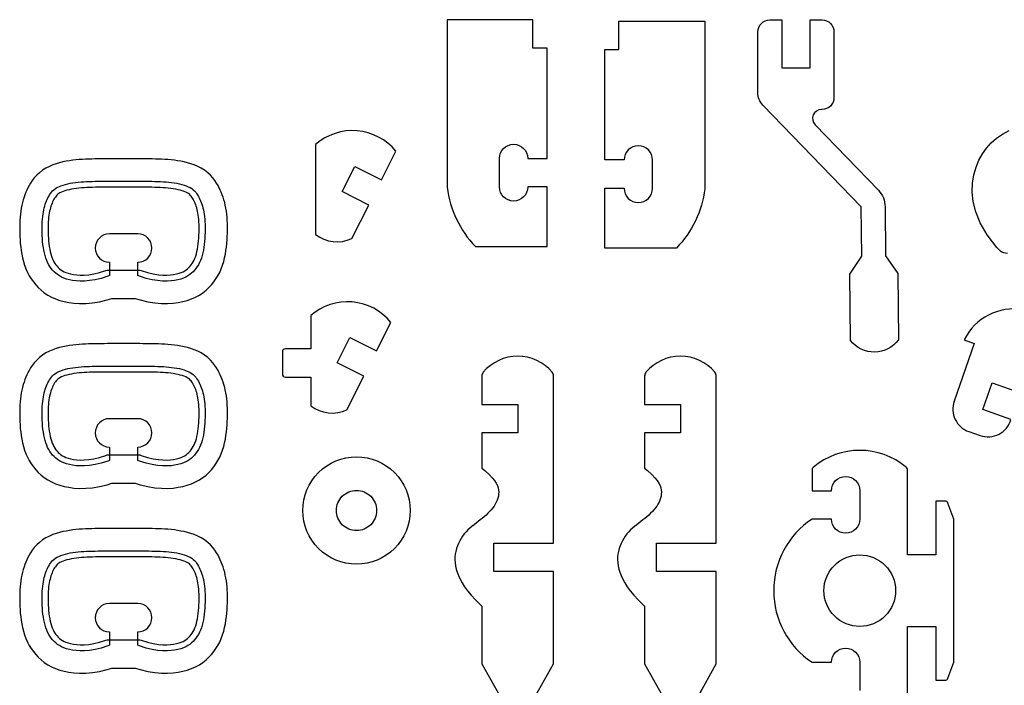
# Model space of a CAD drawing. Extents: x -514 to 537, y 96 to 817.
# Tile 6 of 9: x 38 to 246, y 353 to 494. Entities that reach past the tile are written whole.
import ezdxf

# ---------------------------------------------------------------- set-up
doc = ezdxf.new("R2010")
doc.units = 0
for name, color, linetype in [('EXTERNAL_CUT', 1, 'CONTINUOUS'), ('INTERNAL_CUT', 5, 'CONTINUOUS'), ('POCKET_CUT_1_1MM', 3, 'CONTINUOUS')]:
    doc.layers.add(name, color=color, linetype=linetype)

msp = doc.modelspace()

# ---------------------------------------------------------------- linework, layer by layer
at = {"layer": 'EXTERNAL_CUT', "flags": 128}
for points in [[(146.59, 494.13), (128.44, 494.13), (128.44, 458.66, 0.164942), (134.44, 446.13), (149.59, 446.13), (149.59, 458.76), (145.49, 458.76, -1), (139.49, 458.76), (139.49, 464.76, -1), (145.49, 464.76), (149.59, 464.76), (149.59, 488.13), (146.59, 488.13), (146.59, 494.13)], [(164.78, 493.82), (182.94, 493.82), (182.94, 458.35, -0.164942), (176.94, 445.82), (161.78, 445.82), (161.78, 458.45), (165.89, 458.45, 1), (171.89, 458.45), (171.89, 464.45, 1), (165.89, 464.45), (161.78, 464.45), (161.78, 487.82), (164.78, 487.82), (164.78, 493.82)], [(196.71, 494.07), (199.23, 494.07), (199.23, 483.96), (205.23, 483.96), (205.23, 494.07), (207.76, 494.07, -0.414214), (210.28, 491.54), (210.28, 477.65, -0.414214), (207.76, 475.12), (207.64, 475.12, 0.661891), (206.27, 471.91), (219.68, 458.03, -0.19179), (221.1, 454.57), (221.2, 444.17), (223.77, 440.41), (223.91, 426.38, -0.5), (213.8, 426.27), (213.66, 440.31), (216.15, 444.12), (216.05, 454.52), (195.24, 476.06, -0.194384), (194.18, 478.69), (194.18, 491.54, -0.414214), (196.71, 494.07)], [(100.61, 467.74), (100.61, 448.67, 0.278069), (108.27, 447.81), (111.84, 454.9), (106.2, 457.74), (108.9, 463.1), (114.54, 460.26), (117.58, 466.31, 0.423887), (100.61, 467.74)], [(56.98, 439.97), (56.64, 439.84), (55.22, 439.4), (53.94, 439.1), (52.78, 438.91), (51.73, 438.82), (50.79, 438.81), (49.94, 438.86), (49.18, 438.96), (48.5, 439.1), (47.88, 439.26), (47.33, 439.45), (46.83, 439.67), (46.39, 439.91), (45.98, 440.18), (45.62, 440.48), (45.28, 440.79), (44.96, 441.13), (44.67, 441.49), (44.39, 441.88), (44.14, 442.29), (43.91, 442.73), (43.71, 443.19), (43.52, 443.69), (43.36, 444.22), (43.22, 444.77), (43.1, 445.36), (43, 445.96), (42.92, 446.58), (42.85, 447.21), (42.8, 447.84), (42.77, 448.47), (42.74, 449.09), (42.73, 449.69), (42.74, 450.29), (42.75, 450.86), (42.78, 451.42), (42.81, 451.95), (42.86, 452.47), (42.93, 452.96), (43, 453.43), (43.09, 453.87), (43.18, 454.29), (43.29, 454.68), (43.41, 455.06), (43.54, 455.42), (43.68, 455.77), (43.82, 456.1), (43.98, 456.42), (44.14, 456.74), (44.32, 457.05), (44.51, 457.34), (44.73, 457.62), (44.97, 457.89), (45.24, 458.14), (45.55, 458.38), (45.89, 458.59), (46.28, 458.79), (46.71, 458.97), (47.17, 459.13), (47.66, 459.27), (48.18, 459.4), (48.71, 459.51), (49.27, 459.6), (49.83, 459.68), (50.4, 459.74), (50.97, 459.8), (51.56, 459.84), (52.15, 459.87), (52.75, 459.89), (53.36, 459.91), (53.98, 459.93), (54.62, 459.93), (55.26, 459.94), (55.91, 459.95), (56.58, 459.95), (57.25, 459.95), (57.93, 459.95), (58.61, 459.96), (59.29, 459.96), (59.98, 459.96), (60.66, 459.96), (61.35, 459.96), (62.03, 459.95), (62.71, 459.95), (63.38, 459.95), (64.04, 459.95), (64.7, 459.94), (65.34, 459.93), (65.97, 459.93), (66.59, 459.91), (67.2, 459.89), (67.81, 459.87), (68.4, 459.84), (68.98, 459.8), (69.56, 459.74), (70.13, 459.68), (70.69, 459.6), (71.24, 459.51), (71.78, 459.4), (72.29, 459.27), (72.79, 459.13), (73.25, 458.97), (73.67, 458.79), (74.06, 458.59), (74.41, 458.38), (74.71, 458.14), (74.99, 457.89), (75.23, 457.62), (75.44, 457.34), (75.64, 457.05), (75.81, 456.74), (75.98, 456.42), (76.13, 456.1), (76.28, 455.77), (76.42, 455.42), (76.55, 455.06), (76.66, 454.68), (76.77, 454.29), (76.87, 453.87), (76.96, 453.43), (77.03, 452.96), (77.09, 452.47), (77.14, 451.95), (77.18, 451.42), (77.21, 450.86), (77.22, 450.29), (77.22, 449.69), (77.21, 449.09), (77.19, 448.47), (77.15, 447.84), (77.1, 447.21), (77.04, 446.58), (76.96, 445.96), (76.86, 445.36), (76.74, 444.77), (76.59, 444.22), (76.43, 443.69), (76.25, 443.19), (76.04, 442.73), (75.81, 442.29), (75.56, 441.88), (75.29, 441.49), (75, 441.13), (74.68, 440.79), (74.34, 440.48), (73.97, 440.18), (73.57, 439.91), (73.12, 439.67), (72.63, 439.45), (72.08, 439.26), (71.46, 439.1), (70.78, 438.96), (70.01, 438.86), (69.17, 438.81), (68.22, 438.82), (67.18, 438.91), (66.02, 439.1), (64.73, 439.4), (63.32, 439.84), (62.98, 439.97), (62.98, 442.81, 1), (62.98, 448.81), (56.98, 448.81, 1), (56.98, 442.81), (56.98, 439.97)], [(246.96, 444.69, -0.155709), (245.49, 445.16)], [(93.57, 423.86), (93.57, 419.12, 0.414214), (94.2, 418.49), (99.57, 418.49), (99.57, 412.44, 0.278069), (107.24, 411.58), (110.81, 418.67), (105.17, 421.51), (107.86, 426.87), (113.51, 424.03), (116.55, 430.09, 0.423887), (99.57, 431.51), (99.57, 424.49), (94.2, 424.49, 0.414214), (93.57, 423.86)], [(250.23, 432.75, 0.333944), (237.83, 426.38), (239.97, 425.63), (235.71, 413.41, 0.414214), (238.81, 406.97)], [(147.16, 351.04), (150.94, 357.83), (150.94, 377.34), (138.31, 377.34), (138.31, 383.34), (150.94, 383.34), (150.94, 418.71, 0.175046), (150.65, 419.52, 0.469338), (136.08, 419.52)], [(181.58, 351.04), (185.37, 357.83), (185.37, 377.34), (172.73, 377.34), (172.73, 383.34), (185.37, 383.34), (185.37, 418.71, 0.175046), (185.07, 419.52, 0.469338), (170.5, 419.52)], [(56.98, 400.86), (56.64, 400.73), (55.22, 400.29), (53.94, 399.99), (52.78, 399.8), (51.73, 399.7), (50.79, 399.7), (49.94, 399.75), (49.18, 399.85), (48.5, 399.99), (47.88, 400.15), (47.33, 400.34), (46.83, 400.56), (46.39, 400.8), (45.98, 401.07), (45.62, 401.36), (45.28, 401.68), (44.96, 402.02), (44.67, 402.38), (44.39, 402.77), (44.14, 403.18), (43.91, 403.62), (43.71, 404.08), (43.52, 404.58), (43.36, 405.11), (43.22, 405.66), (43.1, 406.25), (43, 406.85), (42.92, 407.47), (42.85, 408.1), (42.8, 408.73), (42.77, 409.36), (42.74, 409.98), (42.73, 410.58), (42.74, 411.17), (42.75, 411.75), (42.78, 412.31), (42.81, 412.84), (42.86, 413.36), (42.93, 413.85), (43, 414.32), (43.09, 414.76), (43.18, 415.18), (43.29, 415.57), (43.41, 415.95), (43.54, 416.31), (43.68, 416.66), (43.82, 416.99), (43.98, 417.31), (44.14, 417.63), (44.32, 417.93), (44.51, 418.23), (44.73, 418.51), (44.97, 418.78), (45.24, 419.03), (45.55, 419.27), (45.89, 419.48), (46.28, 419.68), (46.71, 419.86), (47.17, 420.02), (47.66, 420.16), (48.18, 420.29), (48.71, 420.4), (49.27, 420.49), (49.83, 420.57), (50.4, 420.63), (50.97, 420.69), (51.56, 420.73), (52.15, 420.76), (52.75, 420.78), (53.36, 420.8), (53.98, 420.81), (54.62, 420.82), (55.26, 420.83), (55.91, 420.84), (56.58, 420.84), (57.25, 420.84), (57.93, 420.84), (58.61, 420.85), (59.29, 420.85), (59.98, 420.85), (60.66, 420.85), (61.35, 420.85), (62.03, 420.84), (62.71, 420.84), (63.38, 420.84), (64.04, 420.84), (64.7, 420.83), (65.34, 420.82), (65.97, 420.81), (66.59, 420.8), (67.2, 420.78), (67.81, 420.76), (68.4, 420.73), (68.98, 420.69), (69.56, 420.63), (70.13, 420.57), (70.69, 420.49), (71.24, 420.4), (71.78, 420.29), (72.29, 420.16), (72.79, 420.02), (73.25, 419.86), (73.67, 419.68), (74.06, 419.48), (74.41, 419.27), (74.71, 419.03), (74.99, 418.78), (75.23, 418.51), (75.44, 418.23), (75.64, 417.93), (75.81, 417.63), (75.98, 417.31), (76.13, 416.99), (76.28, 416.66), (76.42, 416.31), (76.55, 415.95), (76.66, 415.57), (76.77, 415.18), (76.87, 414.76), (76.96, 414.32), (77.03, 413.85), (77.09, 413.36), (77.14, 412.84), (77.18, 412.31), (77.21, 411.75), (77.22, 411.17), (77.22, 410.58), (77.21, 409.98), (77.19, 409.36), (77.15, 408.73), (77.1, 408.1), (77.04, 407.47), (76.96, 406.85), (76.86, 406.25), (76.74, 405.66), (76.59, 405.11), (76.43, 404.58), (76.25, 404.08), (76.04, 403.62), (75.81, 403.18), (75.56, 402.77), (75.29, 402.38), (75, 402.02), (74.68, 401.68), (74.34, 401.36), (73.97, 401.07), (73.57, 400.8), (73.12, 400.56), (72.63, 400.34), (72.08, 400.15), (71.46, 399.99), (70.78, 399.85), (70.01, 399.75), (69.17, 399.7), (68.22, 399.7), (67.18, 399.8), (66.02, 399.99), (64.73, 400.29), (63.32, 400.73), (62.98, 400.86), (62.98, 403.7, 1), (62.98, 409.7), (56.98, 409.7, 1), (56.98, 403.7), (56.98, 400.86)], [(136.08, 419.52, 0.175046), (135.79, 418.71), (135.79, 412.71), (143.37, 412.71), (143.37, 406.71), (135.79, 406.71), (135.79, 399.24), (136.4, 398.73), (137.29, 397.92), (137.97, 397.21), (138.47, 396.6), (138.82, 396.05), (139.06, 395.55), (139.21, 395.08), (139.3, 394.62), (139.34, 394.17), (139.33, 393.73), (139.27, 393.3), (139.16, 392.87), (139.02, 392.46), (138.83, 392.04), (138.61, 391.64), (138.36, 391.23), (138.07, 390.84), (137.76, 390.44), (137.42, 390.06), (137.06, 389.68), (136.68, 389.31), (136.28, 388.95), (135.87, 388.61), (135.44, 388.27), (135, 387.93), (134.56, 387.6), (134.12, 387.26), (133.68, 386.92), (133.25, 386.55), (132.84, 386.17), (132.44, 385.76), (132.06, 385.33), (131.71, 384.86), (131.39, 384.37), (131.09, 383.86), (130.83, 383.32), (130.6, 382.77), (130.41, 382.21), (130.25, 381.63), (130.14, 381.04), (130.08, 380.45), (130.06, 379.84), (130.1, 379.21), (130.18, 378.56), (130.33, 377.89), (130.54, 377.2), (130.82, 376.49), (131.16, 375.74), (131.59, 374.96), (132.11, 374.14), (132.75, 373.27), (133.51, 372.34), (134.42, 371.36), (135.48, 370.31), (135.79, 370.03), (135.79, 357.83), (139.58, 351.04)], [(170.5, 419.52, 0.175046), (170.21, 418.71), (170.21, 412.71), (177.79, 412.71), (177.79, 406.71), (170.21, 406.71), (170.21, 399.24), (170.82, 398.73), (171.71, 397.92), (172.39, 397.21), (172.89, 396.6), (173.24, 396.05), (173.48, 395.55), (173.63, 395.08), (173.72, 394.62), (173.76, 394.17), (173.75, 393.73), (173.69, 393.3), (173.59, 392.87), (173.44, 392.46), (173.26, 392.04), (173.03, 391.64), (172.78, 391.23), (172.5, 390.84), (172.18, 390.44), (171.85, 390.06), (171.48, 389.68), (171.1, 389.31), (170.7, 388.95), (170.29, 388.61), (169.86, 388.27), (169.42, 387.93), (168.98, 387.6), (168.54, 387.26), (168.1, 386.92), (167.67, 386.55), (167.26, 386.17), (166.86, 385.76), (166.48, 385.33), (166.13, 384.86), (165.81, 384.37), (165.51, 383.86), (165.25, 383.32), (165.02, 382.77), (164.83, 382.21), (164.68, 381.63), (164.56, 381.04), (164.5, 380.45), (164.48, 379.84), (164.52, 379.21), (164.61, 378.56), (164.75, 377.89), (164.96, 377.2), (165.24, 376.49), (165.58, 375.74), (166.01, 374.96), (166.54, 374.14), (167.17, 373.27), (167.94, 372.34), (168.84, 371.36), (169.9, 370.31), (170.21, 370.03), (170.21, 357.83), (174, 351.04)], [(238.81, 406.97), (241.2, 406.14, 0.432652), (247.73, 409.55), (241.77, 411.62), (243.75, 417.29), (249.71, 415.21)], [(225.84, 347.71), (225.84, 365.74), (231.84, 365.74), (231.84, 354.37), (233.76, 354.37, 0.312059), (234.36, 354.78), (235.63, 358.16), (235.63, 388.47), (234.36, 391.85, 0.312059), (233.76, 392.26), (231.84, 392.26), (231.84, 380.89), (225.84, 380.89), (225.84, 398.92, 0.221671), (225.62, 399.4, 0.364022), (205.86, 399.4, 0.221671), (205.63, 398.92), (205.63, 394.47), (209.74, 394.47, -0.414214), (212.74, 397.47, -0.414214), (215.74, 394.47), (215.74, 388.47, -0.414214), (212.74, 385.47, -0.414214), (209.74, 388.47), (205.63, 388.47, 0.535184), (205.63, 358.16), (209.74, 358.16, -0.414214), (212.74, 361.16, -0.414214), (215.74, 358.16), (215.74, 352.16, -1)], [(120.62, 390.28, -0.414214), (109.26, 378.91, -0.414214), (97.89, 390.28, -0.414214), (109.26, 401.64, -0.414214), (120.62, 390.28)], [(56.98, 361.75), (56.64, 361.62), (55.22, 361.18), (53.94, 360.88), (52.78, 360.69), (51.73, 360.59), (50.79, 360.58), (49.94, 360.64), (49.18, 360.74), (48.5, 360.88), (47.88, 361.04), (47.33, 361.23), (46.83, 361.45), (46.39, 361.69), (45.98, 361.96), (45.62, 362.25), (45.28, 362.57), (44.96, 362.91), (44.67, 363.27), (44.39, 363.66), (44.14, 364.07), (43.91, 364.51), (43.71, 364.97), (43.52, 365.47), (43.36, 366), (43.22, 366.55), (43.1, 367.14), (43, 367.74), (42.92, 368.36), (42.85, 368.99), (42.8, 369.62), (42.77, 370.25), (42.74, 370.87), (42.73, 371.47), (42.74, 372.06), (42.75, 372.64), (42.78, 373.2), (42.81, 373.73), (42.86, 374.25), (42.93, 374.74), (43, 375.21), (43.09, 375.65), (43.18, 376.07), (43.29, 376.46), (43.41, 376.84), (43.54, 377.2), (43.68, 377.55), (43.82, 377.88), (43.98, 378.2), (44.14, 378.52), (44.32, 378.82), (44.51, 379.12), (44.73, 379.4), (44.97, 379.67), (45.24, 379.92), (45.55, 380.16), (45.89, 380.37), (46.28, 380.57), (46.71, 380.75), (47.17, 380.91), (47.66, 381.05), (48.18, 381.18), (48.71, 381.29), (49.27, 381.38), (49.83, 381.46), (50.4, 381.52), (50.97, 381.58), (51.56, 381.62), (52.15, 381.65), (52.75, 381.67), (53.36, 381.69), (53.98, 381.7), (54.62, 381.71), (55.26, 381.72), (55.91, 381.73), (56.58, 381.73), (57.25, 381.73), (57.93, 381.73), (58.61, 381.73), (59.29, 381.73), (59.98, 381.73), (60.66, 381.73), (61.35, 381.73), (62.03, 381.73), (62.71, 381.73), (63.38, 381.73), (64.04, 381.73), (64.7, 381.72), (65.34, 381.71), (65.97, 381.7), (66.59, 381.69), (67.2, 381.67), (67.81, 381.65), (68.4, 381.62), (68.98, 381.58), (69.56, 381.52), (70.13, 381.46), (70.69, 381.38), (71.24, 381.29), (71.78, 381.18), (72.29, 381.05), (72.79, 380.91), (73.25, 380.75), (73.67, 380.57), (74.06, 380.37), (74.41, 380.16), (74.71, 379.92), (74.99, 379.67), (75.23, 379.4), (75.44, 379.12), (75.64, 378.82), (75.81, 378.52), (75.98, 378.2), (76.13, 377.88), (76.28, 377.55), (76.42, 377.2), (76.55, 376.84), (76.66, 376.46), (76.77, 376.07), (76.87, 375.65), (76.96, 375.21), (77.03, 374.74), (77.09, 374.25), (77.14, 373.73), (77.18, 373.2), (77.21, 372.64), (77.22, 372.06), (77.22, 371.47), (77.21, 370.87), (77.19, 370.25), (77.15, 369.62), (77.1, 368.99), (77.04, 368.36), (76.96, 367.74), (76.86, 367.14), (76.74, 366.55), (76.59, 366), (76.43, 365.47), (76.25, 364.97), (76.04, 364.51), (75.81, 364.07), (75.56, 363.66), (75.29, 363.27), (75, 362.91), (74.68, 362.57), (74.34, 362.25), (73.97, 361.96), (73.57, 361.69), (73.12, 361.45), (72.63, 361.23), (72.08, 361.04), (71.46, 360.88), (70.78, 360.74), (70.01, 360.64), (69.17, 360.58), (68.22, 360.59), (67.18, 360.69), (66.02, 360.88), (64.73, 361.18), (63.32, 361.62), (62.98, 361.75), (62.98, 364.59, 1), (62.98, 370.59), (56.98, 370.59, 1), (56.98, 364.59), (56.98, 361.75)]]:
    msp.add_lwpolyline(points, format="xyb", dxfattribs=at)
msp.add_lwpolyline([(245.49, 445.16), (244.74, 445.95), (242.7, 448.63), (241.24, 451.13), (240.27, 453.46), (239.72, 455.63), (239.52, 457.64), (239.59, 459.52), (239.88, 461.28), (240.34, 462.9), (240.94, 464.38), (241.67, 465.72), (242.54, 466.94), (243.54, 468.04), (244.68, 469.04), (245.94, 469.93), (247.33, 470.71)], dxfattribs=at)
at = {"layer": 'INTERNAL_CUT', "flags": 128}
for points in [[(113.5, 390.28, -0.414214), (109.26, 386.03, -0.414214), (105.01, 390.28, -0.414214), (109.26, 394.52, -0.414214), (113.5, 390.28)], [(223.32, 373.32, -0.414214), (215.74, 365.74, -0.414214), (208.16, 373.32, -0.414214), (215.74, 380.89, -0.414214), (223.32, 373.32)]]:
    msp.add_lwpolyline(points, format="xyb", dxfattribs=at)
at = {"layer": 'POCKET_CUT_1_1MM', "flags": 128}
for points in [[(62.45, 435.15), (63.48, 434.83), (65.08, 434.45), (66.59, 434.2), (67.99, 434.08), (69.29, 434.07), (70.48, 434.14), (71.55, 434.29), (72.53, 434.48), (73.46, 434.73), (74.36, 435.04), (75.22, 435.42), (76.02, 435.86), (76.77, 436.35), (77.43, 436.88), (78.03, 437.44), (78.57, 438.01), (79.07, 438.63), (79.53, 439.28), (79.94, 439.96), (80.31, 440.67), (80.64, 441.41), (80.92, 442.16), (81.16, 442.94), (81.35, 443.71), (81.51, 444.49), (81.64, 445.26), (81.74, 446.02), (81.82, 446.77), (81.88, 447.52), (81.92, 448.25), (81.95, 448.96), (81.96, 449.66), (81.96, 450.35), (81.94, 451.03), (81.91, 451.69), (81.86, 452.35), (81.8, 452.99), (81.72, 453.62), (81.62, 454.25), (81.5, 454.85), (81.37, 455.44), (81.21, 456.02), (81.04, 456.57), (80.85, 457.09), (80.65, 457.6), (80.44, 458.08), (80.21, 458.55), (79.96, 459.02), (79.67, 459.54), (79.31, 460.08), (78.88, 460.65), (78.37, 461.21), (77.78, 461.76), (77.12, 462.27), (76.4, 462.72), (75.66, 463.09), (74.94, 463.4), (74.22, 463.65), (73.51, 463.85), (72.81, 464.02), (72.11, 464.16), (71.41, 464.28), (70.72, 464.38), (70.04, 464.46), (69.36, 464.52), (68.69, 464.57), (68.03, 464.6), (67.37, 464.63), (66.71, 464.65), (66.06, 464.66), (65.4, 464.67), (64.74, 464.68), (64.07, 464.68), (63.4, 464.69), (62.72, 464.69), (62.04, 464.69), (61.35, 464.69), (60.66, 464.69), (59.98, 464.69), (59.29, 464.69), (58.6, 464.69), (57.92, 464.69), (57.23, 464.69), (56.56, 464.69), (55.88, 464.68), (55.21, 464.68), (54.56, 464.67), (53.9, 464.66), (53.25, 464.65), (52.59, 464.63), (51.93, 464.6), (51.26, 464.57), (50.59, 464.52), (49.91, 464.46), (49.23, 464.38), (48.54, 464.28), (47.85, 464.16), (47.15, 464.02), (46.44, 463.85), (45.74, 463.65), (45.02, 463.4), (44.29, 463.09), (43.55, 462.72), (42.84, 462.27), (42.18, 461.76), (41.59, 461.21), (41.08, 460.65), (40.65, 460.08), (40.29, 459.54), (39.99, 459.02), (39.74, 458.55), (39.52, 458.08), (39.31, 457.6), (39.11, 457.09), (38.92, 456.57), (38.74, 456.02), (38.59, 455.44), (38.45, 454.85), (38.33, 454.25), (38.24, 453.62), (38.16, 452.99), (38.09, 452.35), (38.05, 451.69), (38.02, 451.03), (38, 450.35), (38, 449.66), (38.01, 448.96), (38.03, 448.25), (38.08, 447.52), (38.13, 446.77), (38.21, 446.02), (38.31, 445.26), (38.44, 444.49), (38.6, 443.71), (38.8, 442.94), (39.04, 442.16), (39.32, 441.41), (39.64, 440.67), (40.01, 439.96), (40.43, 439.28), (40.89, 438.63), (41.39, 438.01), (41.93, 437.44), (42.52, 436.88), (43.19, 436.35), (43.93, 435.86), (44.74, 435.42), (45.6, 435.04), (46.49, 434.73), (47.43, 434.48), (48.41, 434.29), (49.47, 434.14), (50.66, 434.07), (51.96, 434.08), (53.37, 434.2), (54.87, 434.45), (56.47, 434.83), (57.51, 435.15), (62.45, 435.15)], [(63.43, 441.15), (63.73, 441.04), (65.07, 440.62), (66.26, 440.34), (67.33, 440.16), (68.28, 440.08), (69.13, 440.07), (69.89, 440.12), (70.57, 440.21), (71.18, 440.33), (71.71, 440.47), (72.16, 440.63), (72.56, 440.8), (72.91, 441), (73.23, 441.2), (73.52, 441.43), (73.79, 441.69), (74.04, 441.96), (74.28, 442.25), (74.51, 442.57), (74.71, 442.91), (74.9, 443.27), (75.08, 443.67), (75.24, 444.1), (75.38, 444.56), (75.5, 445.06), (75.61, 445.59), (75.71, 446.15), (75.78, 446.73), (75.85, 447.32), (75.89, 447.92), (75.93, 448.52), (75.95, 449.12), (75.96, 449.7), (75.96, 450.27), (75.94, 450.81), (75.92, 451.34), (75.88, 451.85), (75.84, 452.33), (75.78, 452.78), (75.71, 453.21), (75.63, 453.6), (75.55, 453.98), (75.45, 454.33), (75.35, 454.66), (75.24, 454.98), (75.11, 455.28), (74.99, 455.57), (74.85, 455.86), (74.71, 456.13), (74.56, 456.38), (74.41, 456.61), (74.25, 456.81), (74.08, 457), (73.9, 457.18), (73.69, 457.34), (73.44, 457.49), (73.14, 457.64), (72.8, 457.79), (72.4, 457.93), (71.97, 458.05), (71.5, 458.16), (71.01, 458.26), (70.5, 458.35), (69.97, 458.43), (69.43, 458.49), (68.88, 458.54), (68.32, 458.58), (67.75, 458.61), (67.16, 458.63), (66.56, 458.65), (65.95, 458.66), (65.32, 458.67), (64.68, 458.68), (64.03, 458.68), (63.37, 458.69), (62.7, 458.69), (62.03, 458.69), (61.35, 458.69), (60.66, 458.69), (59.98, 458.69), (59.29, 458.69), (58.61, 458.69), (57.93, 458.69), (57.25, 458.69), (56.58, 458.69), (55.92, 458.68), (55.27, 458.68), (54.63, 458.67), (54.01, 458.66), (53.39, 458.65), (52.8, 458.63), (52.21, 458.61), (51.64, 458.58), (51.08, 458.54), (50.53, 458.49), (49.99, 458.43), (49.46, 458.35), (48.95, 458.26), (48.45, 458.16), (47.99, 458.05), (47.55, 457.93), (47.16, 457.79), (46.81, 457.64), (46.52, 457.49), (46.27, 457.34), (46.06, 457.18), (45.87, 457), (45.7, 456.81), (45.54, 456.61), (45.39, 456.38), (45.25, 456.13), (45.11, 455.86), (44.97, 455.57), (44.84, 455.28), (44.72, 454.98), (44.61, 454.66), (44.5, 454.33), (44.41, 453.98), (44.32, 453.6), (44.24, 453.21), (44.18, 452.78), (44.12, 452.33), (44.07, 451.85), (44.04, 451.34), (44.01, 450.81), (44, 450.27), (44, 449.7), (44.01, 449.12), (44.03, 448.52), (44.06, 447.92), (44.11, 447.32), (44.17, 446.73), (44.25, 446.15), (44.34, 445.59), (44.45, 445.06), (44.58, 444.56), (44.72, 444.1), (44.88, 443.67), (45.05, 443.27), (45.24, 442.91), (45.45, 442.57), (45.67, 442.25), (45.91, 441.96), (46.17, 441.69), (46.44, 441.43), (46.73, 441.2), (47.04, 441), (47.39, 440.8), (47.79, 440.63), (48.25, 440.47), (48.78, 440.33), (49.39, 440.21), (50.07, 440.12), (50.82, 440.07), (51.67, 440.08), (52.62, 440.16), (53.69, 440.34), (54.89, 440.62), (56.22, 441.04), (56.53, 441.15), (63.43, 441.15)], [(62.45, 396.04), (63.48, 395.72), (65.08, 395.34), (66.59, 395.09), (67.99, 394.97), (69.29, 394.96), (70.48, 395.03), (71.55, 395.18), (72.53, 395.37), (73.46, 395.62), (74.36, 395.93), (75.22, 396.31), (76.02, 396.75), (76.77, 397.24), (77.43, 397.77), (78.03, 398.33), (78.57, 398.9), (79.07, 399.52), (79.53, 400.17), (79.94, 400.85), (80.31, 401.56), (80.64, 402.3), (80.92, 403.05), (81.16, 403.83), (81.35, 404.6), (81.51, 405.38), (81.64, 406.15), (81.74, 406.91), (81.82, 407.66), (81.88, 408.41), (81.92, 409.14), (81.95, 409.85), (81.96, 410.55), (81.96, 411.24), (81.94, 411.92), (81.91, 412.58), (81.86, 413.24), (81.8, 413.88), (81.72, 414.51), (81.62, 415.14), (81.5, 415.74), (81.37, 416.33), (81.21, 416.91), (81.04, 417.46), (80.85, 417.98), (80.65, 418.49), (80.44, 418.97), (80.21, 419.44), (79.96, 419.91), (79.67, 420.43), (79.31, 420.97), (78.88, 421.54), (78.37, 422.1), (77.78, 422.65), (77.12, 423.16), (76.4, 423.61), (75.66, 423.98), (74.94, 424.29), (74.22, 424.54), (73.51, 424.74), (72.81, 424.91), (72.11, 425.05), (71.41, 425.17), (70.72, 425.27), (70.04, 425.35), (69.36, 425.41), (68.69, 425.46), (68.03, 425.49), (67.37, 425.52), (66.71, 425.54), (66.06, 425.55), (65.4, 425.56), (64.74, 425.57), (64.07, 425.57), (63.4, 425.58), (62.72, 425.58), (62.04, 425.58), (61.35, 425.58), (60.66, 425.58), (59.98, 425.58), (59.29, 425.58), (58.6, 425.58), (57.92, 425.58), (57.23, 425.58), (56.56, 425.58), (55.88, 425.57), (55.21, 425.57), (54.56, 425.56), (53.9, 425.55), (53.25, 425.54), (52.59, 425.52), (51.93, 425.49), (51.26, 425.46), (50.59, 425.41), (49.91, 425.35), (49.23, 425.27), (48.54, 425.17), (47.85, 425.05), (47.15, 424.91), (46.44, 424.74), (45.74, 424.54), (45.02, 424.29), (44.29, 423.98), (43.55, 423.61), (42.84, 423.16), (42.18, 422.65), (41.59, 422.1), (41.08, 421.54), (40.65, 420.97), (40.29, 420.43), (39.99, 419.91), (39.74, 419.44), (39.52, 418.97), (39.31, 418.49), (39.11, 417.98), (38.92, 417.46), (38.74, 416.91), (38.59, 416.33), (38.45, 415.74), (38.33, 415.14), (38.24, 414.51), (38.16, 413.88), (38.09, 413.24), (38.05, 412.58), (38.02, 411.92), (38, 411.24), (38, 410.55), (38.01, 409.85), (38.03, 409.14), (38.08, 408.41), (38.13, 407.66), (38.21, 406.91), (38.31, 406.15), (38.44, 405.38), (38.6, 404.6), (38.8, 403.83), (39.04, 403.05), (39.32, 402.3), (39.64, 401.56), (40.01, 400.85), (40.43, 400.17), (40.89, 399.52), (41.39, 398.9), (41.93, 398.33), (42.52, 397.77), (43.19, 397.24), (43.93, 396.75), (44.74, 396.31), (45.6, 395.93), (46.49, 395.62), (47.43, 395.37), (48.41, 395.18), (49.47, 395.03), (50.66, 394.96), (51.96, 394.97), (53.37, 395.09), (54.87, 395.34), (56.47, 395.72), (57.51, 396.04), (62.45, 396.04)], [(63.43, 402.04), (63.73, 401.93), (65.07, 401.51), (66.26, 401.22), (67.33, 401.05), (68.28, 400.97), (69.13, 400.96), (69.89, 401.01), (70.57, 401.1), (71.18, 401.22), (71.71, 401.36), (72.16, 401.52), (72.56, 401.69), (72.91, 401.88), (73.23, 402.09), (73.52, 402.32), (73.79, 402.58), (74.04, 402.85), (74.28, 403.14), (74.51, 403.46), (74.71, 403.8), (74.9, 404.16), (75.08, 404.56), (75.24, 404.99), (75.38, 405.45), (75.5, 405.94), (75.61, 406.48), (75.71, 407.04), (75.78, 407.62), (75.85, 408.21), (75.89, 408.81), (75.93, 409.41), (75.95, 410.01), (75.96, 410.59), (75.96, 411.16), (75.94, 411.7), (75.92, 412.23), (75.88, 412.74), (75.84, 413.22), (75.78, 413.67), (75.71, 414.1), (75.63, 414.49), (75.55, 414.87), (75.45, 415.22), (75.35, 415.55), (75.24, 415.87), (75.11, 416.17), (74.99, 416.46), (74.85, 416.75), (74.71, 417.02), (74.56, 417.27), (74.41, 417.5), (74.25, 417.7), (74.08, 417.89), (73.9, 418.07), (73.69, 418.23), (73.44, 418.38), (73.14, 418.53), (72.8, 418.68), (72.4, 418.82), (71.97, 418.94), (71.5, 419.05), (71.01, 419.15), (70.5, 419.24), (69.97, 419.32), (69.43, 419.38), (68.88, 419.43), (68.32, 419.47), (67.75, 419.5), (67.16, 419.52), (66.56, 419.54), (65.95, 419.55), (65.32, 419.56), (64.68, 419.57), (64.03, 419.57), (63.37, 419.58), (62.7, 419.58), (62.03, 419.58), (61.35, 419.58), (60.66, 419.58), (59.98, 419.58), (59.29, 419.58), (58.61, 419.58), (57.93, 419.58), (57.25, 419.58), (56.58, 419.58), (55.92, 419.57), (55.27, 419.57), (54.63, 419.56), (54.01, 419.55), (53.39, 419.54), (52.8, 419.52), (52.21, 419.5), (51.64, 419.47), (51.08, 419.43), (50.53, 419.38), (49.99, 419.32), (49.46, 419.24), (48.95, 419.15), (48.45, 419.05), (47.99, 418.94), (47.55, 418.82), (47.16, 418.68), (46.81, 418.53), (46.52, 418.38), (46.27, 418.23), (46.06, 418.07), (45.87, 417.89), (45.7, 417.7), (45.54, 417.5), (45.39, 417.27), (45.25, 417.02), (45.11, 416.75), (44.97, 416.46), (44.84, 416.17), (44.72, 415.87), (44.61, 415.55), (44.5, 415.22), (44.41, 414.87), (44.32, 414.49), (44.24, 414.1), (44.18, 413.67), (44.12, 413.22), (44.07, 412.74), (44.04, 412.23), (44.01, 411.7), (44, 411.16), (44, 410.59), (44.01, 410.01), (44.03, 409.41), (44.06, 408.81), (44.11, 408.21), (44.17, 407.62), (44.25, 407.04), (44.34, 406.48), (44.45, 405.94), (44.58, 405.45), (44.72, 404.99), (44.88, 404.56), (45.05, 404.16), (45.24, 403.8), (45.45, 403.46), (45.67, 403.14), (45.91, 402.85), (46.17, 402.58), (46.44, 402.32), (46.73, 402.09), (47.04, 401.88), (47.39, 401.69), (47.79, 401.52), (48.25, 401.36), (48.78, 401.22), (49.39, 401.1), (50.07, 401.01), (50.82, 400.96), (51.67, 400.97), (52.62, 401.05), (53.69, 401.22), (54.89, 401.51), (56.22, 401.93), (56.53, 402.04), (63.43, 402.04)], [(62.45, 356.93), (63.48, 356.61), (65.08, 356.23), (66.59, 355.98), (67.99, 355.86), (69.29, 355.85), (70.48, 355.92), (71.55, 356.07), (72.53, 356.26), (73.46, 356.51), (74.36, 356.82), (75.22, 357.2), (76.02, 357.64), (76.77, 358.13), (77.43, 358.66), (78.03, 359.22), (78.57, 359.79), (79.07, 360.41), (79.53, 361.06), (79.94, 361.74), (80.31, 362.45), (80.64, 363.19), (80.92, 363.94), (81.16, 364.72), (81.35, 365.49), (81.51, 366.27), (81.64, 367.04), (81.74, 367.8), (81.82, 368.55), (81.88, 369.3), (81.92, 370.03), (81.95, 370.74), (81.96, 371.44), (81.96, 372.13), (81.94, 372.81), (81.91, 373.47), (81.86, 374.13), (81.8, 374.77), (81.72, 375.4), (81.62, 376.03), (81.5, 376.63), (81.37, 377.22), (81.21, 377.79), (81.04, 378.35), (80.85, 378.87), (80.65, 379.38), (80.44, 379.86), (80.21, 380.33), (79.96, 380.8), (79.67, 381.31), (79.31, 381.86), (78.88, 382.43), (78.37, 382.99), (77.78, 383.54), (77.12, 384.05), (76.4, 384.5), (75.66, 384.87), (74.94, 385.18), (74.22, 385.43), (73.51, 385.63), (72.81, 385.8), (72.11, 385.94), (71.41, 386.06), (70.72, 386.16), (70.04, 386.24), (69.36, 386.3), (68.69, 386.35), (68.03, 386.38), (67.37, 386.41), (66.71, 386.43), (66.06, 386.44), (65.4, 386.45), (64.74, 386.46), (64.07, 386.46), (63.4, 386.47), (62.72, 386.47), (62.04, 386.47), (61.35, 386.47), (60.66, 386.47), (59.98, 386.47), (59.29, 386.47), (58.6, 386.47), (57.92, 386.47), (57.23, 386.47), (56.56, 386.47), (55.88, 386.46), (55.21, 386.46), (54.56, 386.45), (53.9, 386.44), (53.25, 386.43), (52.59, 386.41), (51.93, 386.38), (51.26, 386.35), (50.59, 386.3), (49.91, 386.24), (49.23, 386.16), (48.54, 386.06), (47.85, 385.94), (47.15, 385.8), (46.44, 385.63), (45.74, 385.43), (45.02, 385.18), (44.29, 384.87), (43.55, 384.5), (42.84, 384.05), (42.18, 383.54), (41.59, 382.99), (41.08, 382.43), (40.65, 381.86), (40.29, 381.31), (39.99, 380.8), (39.74, 380.33), (39.52, 379.86), (39.31, 379.38), (39.11, 378.87), (38.92, 378.35), (38.74, 377.79), (38.59, 377.22), (38.45, 376.63), (38.33, 376.03), (38.24, 375.4), (38.16, 374.77), (38.09, 374.13), (38.05, 373.47), (38.02, 372.81), (38, 372.13), (38, 371.44), (38.01, 370.74), (38.03, 370.03), (38.08, 369.3), (38.13, 368.55), (38.21, 367.8), (38.31, 367.04), (38.44, 366.27), (38.6, 365.49), (38.8, 364.72), (39.04, 363.94), (39.32, 363.19), (39.64, 362.45), (40.01, 361.74), (40.43, 361.06), (40.89, 360.41), (41.39, 359.79), (41.93, 359.22), (42.52, 358.66), (43.19, 358.13), (43.93, 357.64), (44.74, 357.2), (45.6, 356.82), (46.49, 356.51), (47.43, 356.26), (48.41, 356.07), (49.47, 355.92), (50.66, 355.85), (51.96, 355.86), (53.37, 355.98), (54.87, 356.23), (56.47, 356.61), (57.51, 356.93), (62.45, 356.93)], [(63.43, 362.93), (63.73, 362.81), (65.07, 362.4), (66.26, 362.11), (67.33, 361.94), (68.28, 361.86), (69.13, 361.85), (69.89, 361.9), (70.57, 361.99), (71.18, 362.11), (71.71, 362.25), (72.16, 362.41), (72.56, 362.58), (72.91, 362.77), (73.23, 362.98), (73.52, 363.21), (73.79, 363.47), (74.04, 363.74), (74.28, 364.03), (74.51, 364.35), (74.71, 364.69), (74.9, 365.05), (75.08, 365.45), (75.24, 365.88), (75.38, 366.34), (75.5, 366.83), (75.61, 367.37), (75.71, 367.93), (75.78, 368.51), (75.85, 369.1), (75.89, 369.7), (75.93, 370.3), (75.95, 370.9), (75.96, 371.48), (75.96, 372.05), (75.94, 372.59), (75.92, 373.12), (75.88, 373.63), (75.84, 374.11), (75.78, 374.56), (75.71, 374.99), (75.63, 375.38), (75.55, 375.76), (75.45, 376.11), (75.35, 376.44), (75.24, 376.75), (75.11, 377.06), (74.99, 377.35), (74.85, 377.64), (74.71, 377.91), (74.56, 378.16), (74.41, 378.39), (74.25, 378.59), (74.08, 378.78), (73.9, 378.96), (73.69, 379.12), (73.44, 379.27), (73.14, 379.42), (72.8, 379.57), (72.4, 379.71), (71.97, 379.83), (71.5, 379.94), (71.01, 380.04), (70.5, 380.13), (69.97, 380.21), (69.43, 380.27), (68.88, 380.32), (68.32, 380.36), (67.75, 380.39), (67.16, 380.41), (66.56, 380.43), (65.95, 380.44), (65.32, 380.45), (64.68, 380.46), (64.03, 380.46), (63.37, 380.47), (62.7, 380.47), (62.03, 380.47), (61.35, 380.47), (60.66, 380.47), (59.98, 380.47), (59.29, 380.47), (58.61, 380.47), (57.93, 380.47), (57.25, 380.47), (56.58, 380.47), (55.92, 380.46), (55.27, 380.46), (54.63, 380.45), (54.01, 380.44), (53.39, 380.43), (52.8, 380.41), (52.21, 380.39), (51.64, 380.36), (51.08, 380.32), (50.53, 380.27), (49.99, 380.21), (49.46, 380.13), (48.95, 380.04), (48.45, 379.94), (47.99, 379.83), (47.55, 379.71), (47.16, 379.57), (46.81, 379.42), (46.52, 379.27), (46.27, 379.12), (46.06, 378.96), (45.87, 378.78), (45.7, 378.59), (45.54, 378.39), (45.39, 378.16), (45.25, 377.91), (45.11, 377.64), (44.97, 377.35), (44.84, 377.06), (44.72, 376.75), (44.61, 376.44), (44.5, 376.11), (44.41, 375.76), (44.32, 375.38), (44.24, 374.99), (44.18, 374.56), (44.12, 374.11), (44.07, 373.63), (44.04, 373.12), (44.01, 372.59), (44, 372.05), (44, 371.48), (44.01, 370.9), (44.03, 370.3), (44.06, 369.7), (44.11, 369.1), (44.17, 368.51), (44.25, 367.93), (44.34, 367.37), (44.45, 366.83), (44.58, 366.34), (44.72, 365.88), (44.88, 365.45), (45.05, 365.05), (45.24, 364.69), (45.45, 364.35), (45.67, 364.03), (45.91, 363.74), (46.17, 363.47), (46.44, 363.21), (46.73, 362.98), (47.04, 362.77), (47.39, 362.58), (47.79, 362.41), (48.25, 362.25), (48.78, 362.11), (49.39, 361.99), (50.07, 361.9), (50.82, 361.85), (51.67, 361.86), (52.62, 361.94), (53.69, 362.11), (54.89, 362.4), (56.22, 362.81), (56.53, 362.93), (63.43, 362.93)]]:
    msp.add_lwpolyline(points, dxfattribs=at)

doc.saveas('drawing.dxf')
